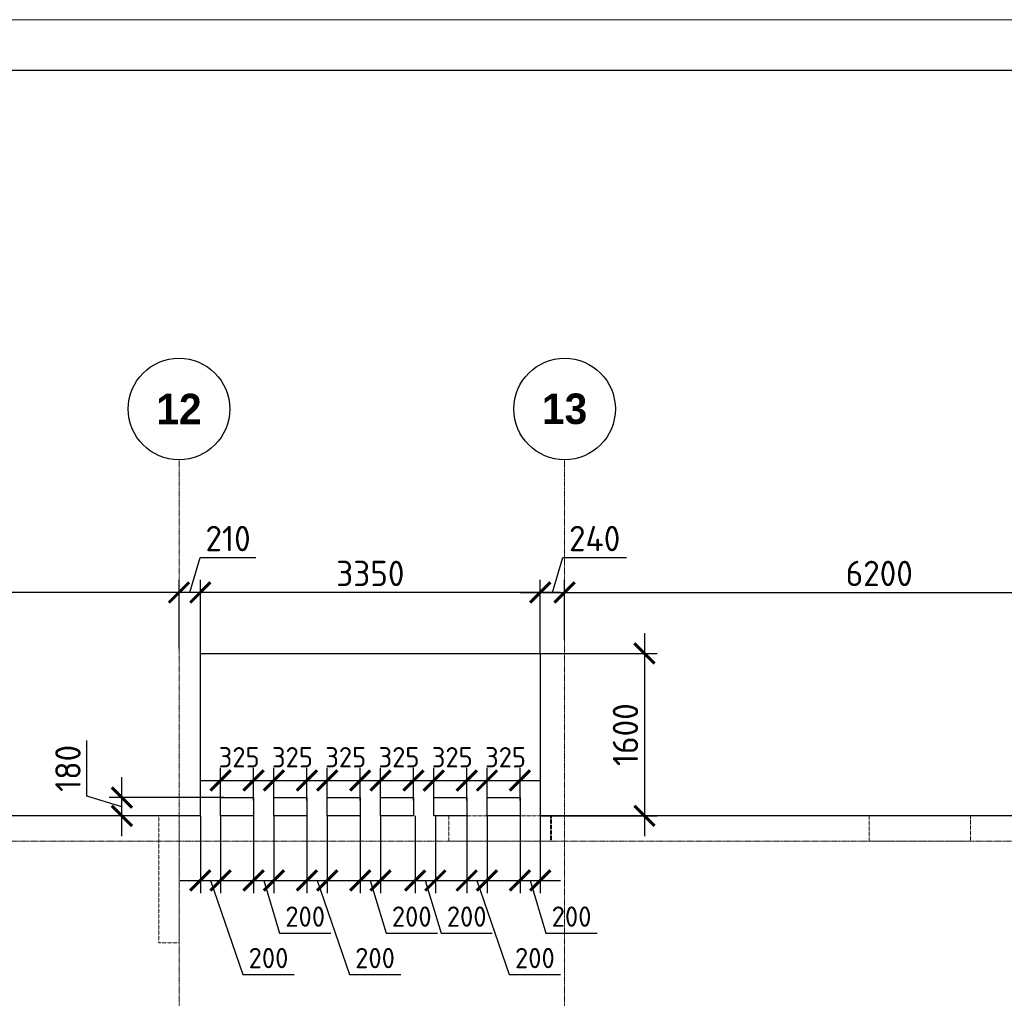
# Model space of a CAD drawing. Header units: millimetres. Extents: x -42044588 to 856694, y -806701 to 941911.
# Tile 41 of 256: x -160688 to -150986, y -416418 to -406777. Entities that reach past the tile are written whole.
import ezdxf

# ---------------------------------------------------------------- set-up
doc = ezdxf.new("R2010")
doc.units = ezdxf.units.MM
for name, pattern in [('______5', [1100, 800, -100, 100, -100]), ('DASHED', [7, 5, -2, 0]), ('осевая', [50.8, 31.75, -6.35, 6.35, -6.35])]:
    doc.linetypes.add(name, pattern=pattern)
for name, color, linetype, lineweight in [('907Сл Осевые', 1, 'Continuous', 0), ('Оси', 40, '______5', 18), ('Перекрытие ж_бетон', 1, 'Continuous', 30), ('РАЗМЕРЫ', 1, 'Continuous', 9), ('ТОНКИЕ', 7, 'Continuous', 9)]:
    doc.layers.add(name, color=color, linetype=linetype, lineweight=lineweight)
doc.layers.add('Колонна_ бетон', color=7, linetype='Continuous', lineweight=50, true_color=0xb4b496)
doc.layers.add('ТОЛСТЫЕ_ОСНОВНЫЕ', color=6, linetype='Continuous')
doc.styles.add('Century Gothic', font='GOTHIC.TTF')
doc.styles.add('GOST-2.304_Type-B', font='GOST_Common.ttf')
doc.dimstyles.new('СПДС', dxfattribs={"dimscale": 100, "dimtxt": 2.5, "dimasz": 2, "dimexe": 1.25, "dimexo": 0, "dimtad": 1, "dimdec": 0, "dimrnd": 5, "dimtxsty": 'GOST-2.304_Type-B', "dimblk": 'ARCHTICK', "dimcen": 2.5, "dimdle": 2, "dimclrd": 1, "dimclre": 1, "dimclrt": 1, "dimadec": 0, "dimazin": 2, "dimtfac": 0.75, "dimtdec": 0, "dimtmove": 1, "dimatfit": 3, "dimfxl": 0, "dimtolj": 1, "dimarcsym": 0})

# ---------------------------------------------------------------- blocks, each defined once
blk = doc.blocks.new('подложка стн 1-го этажа')
at = {"layer": 'Колонна_ бетон', "color": 252, "linetype": 'DASHED', "lineweight": 0, "ltscale": 0.5, "true_color": 0x939598, "transparency": 33554687}
for points, elevation in [([(44643.9, 26361.8), (44843.9, 26361.8), (44843.9, 25111.8), (44643.9, 25111.8)], -560), ([(47503.8, 26361.8), (48503.8, 26361.8), (48503.8, 26111.8), (47503.8, 26111.8)], -360), ([(47503.9, 26361.8), (48513.9, 26361.8), (48513.9, 26111.8), (47503.9, 26111.8)], -560), ([(51643.8, 26362.2), (52643.5, 26362.2), (52643.5, 26111.8), (51643.8, 26111.8)], -360)]:
    blk.add_lwpolyline(points, close=True, dxfattribs=dict(at, elevation=elevation))
blk = doc.blocks.new('*U6686')
at = {"layer": 'ТОЛСТЫЕ_ОСНОВНЫЕ', "color": 6}
blk.add_lwpolyline([(20, 5), (886, 5), (886, 415), (20, 415)], close=True, dxfattribs=at)
at = {"layer": 'ТОНКИЕ'}
blk.add_lwpolyline([(0, 0), (891, 0), (891, 420), (0, 420)], close=True, dxfattribs=at)
blk = doc.blocks.new('_ArchTick')
at = {"color": 0, "linetype": 'ByBlock', "const_width": 0.15}
blk.add_lwpolyline([(-0.5, -0.5), (0.5, 0.5)], dxfattribs=at)
blk = doc.blocks.new('*D1098')
at = {"layer": 'DEFPOINTS', "color": 0, "transparency": 16777216}
for p in [(-155758, -414620.7, 0), (-155558, -414620.7), (-155558, -415256.9)]:
    blk.add_point(p, dxfattribs=at)
at = {"layer": 'РАЗМЕРЫ', "color": 1, "lineweight": -2, "transparency": 16777216}
for p, q in [((-155758, -414620.7), (-155758, -415381.9)), ((-155558, -414620.7), (-155558, -415381.9)), ((-155958, -415256.9), (-155358, -415256.9)), ((-155658, -415256.9), (-155502.4, -415775.6)), ((-155502.4, -415775.6), (-154997.4, -415775.6))]:
    blk.add_line(p, q, dxfattribs=at)
at = {"layer": 'РАЗМЕРЫ', "color": 1, "lineweight": -2, "transparency": 16777216, "xscale": 200, "yscale": 200, "zscale": 200, "rotation": 180}
blk.add_blockref('_ArchTick', (-155758, -415256.9), dxfattribs=at)
at = {"layer": 'РАЗМЕРЫ', "color": 1, "lineweight": -2, "transparency": 16777216, "xscale": 200, "yscale": 200, "zscale": 200}
blk.add_blockref('_ArchTick', (-155558, -415256.9), dxfattribs=at)
at = {"layer": 'РАЗМЕРЫ', "color": 1, "lineweight": 0, "transparency": 16777216, "insert": (-155249.9, -415613.1), "char_height": 200, "attachment_point": 5, "style": 'GOST-2.304_Type-B'}
blk.add_mtext('\\A1;200', dxfattribs=at)
blk = doc.blocks.new('*D1099')
at = {"layer": 'DEFPOINTS', "color": 0, "transparency": 16777216}
for p in [(-156283.1, -414620.7, 0), (-156083.1, -414620.7), (-156083.1, -415256.9)]:
    blk.add_point(p, dxfattribs=at)
at = {"layer": 'РАЗМЕРЫ', "color": 1, "lineweight": -2, "transparency": 16777216}
for p, q in [((-156283.1, -414620.7), (-156283.1, -415381.9)), ((-156083.1, -414620.7), (-156083.1, -415381.9)), ((-156483.1, -415256.9), (-155883.1, -415256.9)), ((-156183.1, -415256.9), (-155864, -416184.1)), ((-155864, -416184.1), (-155359, -416184.1))]:
    blk.add_line(p, q, dxfattribs=at)
at = {"layer": 'РАЗМЕРЫ', "color": 1, "lineweight": -2, "transparency": 16777216, "xscale": 200, "yscale": 200, "zscale": 200, "rotation": 180}
blk.add_blockref('_ArchTick', (-156283.1, -415256.9), dxfattribs=at)
at = {"layer": 'РАЗМЕРЫ', "color": 1, "lineweight": -2, "transparency": 16777216, "xscale": 200, "yscale": 200, "zscale": 200}
blk.add_blockref('_ArchTick', (-156083.1, -415256.9), dxfattribs=at)
at = {"layer": 'РАЗМЕРЫ', "color": 1, "lineweight": 0, "transparency": 16777216, "insert": (-155611.5, -416021.6), "char_height": 200, "attachment_point": 5, "style": 'GOST-2.304_Type-B'}
blk.add_mtext('\\A1;200', dxfattribs=at)
blk = doc.blocks.new('*D1100')
at = {"layer": 'DEFPOINTS', "color": 0, "transparency": 16777216}
for p in [(-158383, -414620.7, 0), (-158183, -414620.7), (-158183, -415256.9)]:
    blk.add_point(p, dxfattribs=at)
at = {"layer": 'РАЗМЕРЫ', "color": 1, "lineweight": -2, "transparency": 16777216}
for p, q in [((-158383, -414620.7), (-158383, -415381.9)), ((-158183, -414620.7), (-158183, -415381.9)), ((-158583, -415256.9), (-157983, -415256.9)), ((-158283, -415256.9), (-158127.3, -415775.6)), ((-158127.3, -415775.6), (-157622.3, -415775.6))]:
    blk.add_line(p, q, dxfattribs=at)
at = {"layer": 'РАЗМЕРЫ', "color": 1, "lineweight": -2, "transparency": 16777216, "xscale": 200, "yscale": 200, "zscale": 200, "rotation": 180}
blk.add_blockref('_ArchTick', (-158383, -415256.9), dxfattribs=at)
at = {"layer": 'РАЗМЕРЫ', "color": 1, "lineweight": -2, "transparency": 16777216, "xscale": 200, "yscale": 200, "zscale": 200}
blk.add_blockref('_ArchTick', (-158183, -415256.9), dxfattribs=at)
at = {"layer": 'РАЗМЕРЫ', "color": 1, "lineweight": 0, "transparency": 16777216, "insert": (-157874.8, -415613.1), "char_height": 200, "attachment_point": 5, "style": 'GOST-2.304_Type-B'}
blk.add_mtext('\\A1;200', dxfattribs=at)
blk = doc.blocks.new('*D1101')
at = {"layer": 'DEFPOINTS', "color": 0, "transparency": 16777216}
for p in [(-158908.1, -414620.7, 0), (-158708.1, -414620.7), (-158708.1, -415256.9)]:
    blk.add_point(p, dxfattribs=at)
at = {"layer": 'РАЗМЕРЫ', "color": 1, "lineweight": -2, "transparency": 16777216}
for p, q in [((-158908.1, -414620.7), (-158908.1, -415381.9)), ((-158708.1, -414620.7), (-158708.1, -415381.9)), ((-159108.1, -415256.9), (-158508.1, -415256.9)), ((-158808.1, -415256.9), (-158488.9, -416184.1)), ((-158488.9, -416184.1), (-157983.9, -416184.1))]:
    blk.add_line(p, q, dxfattribs=at)
at = {"layer": 'РАЗМЕРЫ', "color": 1, "lineweight": -2, "transparency": 16777216, "xscale": 200, "yscale": 200, "zscale": 200, "rotation": 180}
blk.add_blockref('_ArchTick', (-158908.1, -415256.9), dxfattribs=at)
at = {"layer": 'РАЗМЕРЫ', "color": 1, "lineweight": -2, "transparency": 16777216, "xscale": 200, "yscale": 200, "zscale": 200}
blk.add_blockref('_ArchTick', (-158708.1, -415256.9), dxfattribs=at)
at = {"layer": 'РАЗМЕРЫ', "color": 1, "lineweight": 0, "transparency": 16777216, "insert": (-158236.4, -416021.6), "char_height": 200, "attachment_point": 5, "style": 'GOST-2.304_Type-B'}
blk.add_mtext('\\A1;200', dxfattribs=at)
blk = doc.blocks.new('*D1102')
at = {"layer": 'DEFPOINTS', "color": 0, "transparency": 16777216}
for p in [(-157333, -414620.7, 0), (-157133, -414620.7), (-157133, -415256.9)]:
    blk.add_point(p, dxfattribs=at)
at = {"layer": 'РАЗМЕРЫ', "color": 1, "lineweight": -2, "transparency": 16777216}
for p, q in [((-157333, -414620.7), (-157333, -415381.9)), ((-157133, -414620.7), (-157133, -415381.9)), ((-157533, -415256.9), (-156933, -415256.9)), ((-157233, -415256.9), (-157077.4, -415775.6)), ((-157077.4, -415775.6), (-156572.4, -415775.6))]:
    blk.add_line(p, q, dxfattribs=at)
at = {"layer": 'РАЗМЕРЫ', "color": 1, "lineweight": -2, "transparency": 16777216, "xscale": 200, "yscale": 200, "zscale": 200, "rotation": 180}
blk.add_blockref('_ArchTick', (-157333, -415256.9), dxfattribs=at)
at = {"layer": 'РАЗМЕРЫ', "color": 1, "lineweight": -2, "transparency": 16777216, "xscale": 200, "yscale": 200, "zscale": 200}
blk.add_blockref('_ArchTick', (-157133, -415256.9), dxfattribs=at)
at = {"layer": 'РАЗМЕРЫ', "color": 1, "lineweight": 0, "transparency": 16777216, "insert": (-156824.9, -415613.1), "char_height": 200, "attachment_point": 5, "style": 'GOST-2.304_Type-B'}
blk.add_mtext('\\A1;200', dxfattribs=at)
blk = doc.blocks.new('*D1103')
at = {"layer": 'DEFPOINTS', "color": 0, "transparency": 16777216}
for p in [(-157858.1, -414620.7, 0), (-157658.1, -414620.7), (-157658.1, -415256.9)]:
    blk.add_point(p, dxfattribs=at)
at = {"layer": 'РАЗМЕРЫ', "color": 1, "lineweight": -2, "transparency": 16777216}
for p, q in [((-157858.1, -414620.7), (-157858.1, -415381.9)), ((-157658.1, -414620.7), (-157658.1, -415381.9)), ((-158058.1, -415256.9), (-157458.1, -415256.9)), ((-157758.1, -415256.9), (-157439, -416184.1)), ((-157439, -416184.1), (-156934, -416184.1))]:
    blk.add_line(p, q, dxfattribs=at)
at = {"layer": 'РАЗМЕРЫ', "color": 1, "lineweight": -2, "transparency": 16777216, "xscale": 200, "yscale": 200, "zscale": 200, "rotation": 180}
blk.add_blockref('_ArchTick', (-157858.1, -415256.9), dxfattribs=at)
at = {"layer": 'РАЗМЕРЫ', "color": 1, "lineweight": -2, "transparency": 16777216, "xscale": 200, "yscale": 200, "zscale": 200}
blk.add_blockref('_ArchTick', (-157658.1, -415256.9), dxfattribs=at)
at = {"layer": 'РАЗМЕРЫ', "color": 1, "lineweight": 0, "transparency": 16777216, "insert": (-157186.5, -416021.6), "char_height": 200, "attachment_point": 5, "style": 'GOST-2.304_Type-B'}
blk.add_mtext('\\A1;200', dxfattribs=at)
blk = doc.blocks.new('*D1104')
at = {"layer": 'DEFPOINTS', "color": 0, "transparency": 16777216}
for p in [(-156791.8, -414620.7, 0), (-156591.8, -414620.7), (-156591.8, -415256.9)]:
    blk.add_point(p, dxfattribs=at)
at = {"layer": 'РАЗМЕРЫ', "color": 1, "lineweight": -2, "transparency": 16777216}
for p, q in [((-156791.8, -414620.7), (-156791.8, -415381.9)), ((-156591.8, -414620.7), (-156591.8, -415381.9)), ((-156991.8, -415256.9), (-156391.8, -415256.9)), ((-156691.8, -415256.9), (-156536.1, -415775.6)), ((-156536.1, -415775.6), (-156031.1, -415775.6))]:
    blk.add_line(p, q, dxfattribs=at)
at = {"layer": 'РАЗМЕРЫ', "color": 1, "lineweight": -2, "transparency": 16777216, "xscale": 200, "yscale": 200, "zscale": 200, "rotation": 180}
blk.add_blockref('_ArchTick', (-156791.8, -415256.9), dxfattribs=at)
at = {"layer": 'РАЗМЕРЫ', "color": 1, "lineweight": -2, "transparency": 16777216, "xscale": 200, "yscale": 200, "zscale": 200}
blk.add_blockref('_ArchTick', (-156591.8, -415256.9), dxfattribs=at)
at = {"layer": 'РАЗМЕРЫ', "color": 1, "lineweight": 0, "transparency": 16777216, "insert": (-156283.6, -415613.1), "char_height": 200, "attachment_point": 5, "style": 'GOST-2.304_Type-B'}
blk.add_mtext('\\A1;200', dxfattribs=at)
blk = doc.blocks.new('*D1165')
at = {"layer": 'DEFPOINTS', "color": 0, "transparency": 16777216}
for p in [(-158383.1, -414272.1), (-158708.1, -414470.7), (-158383.1, -414470.7, 0)]:
    blk.add_point(p, dxfattribs=at)
at = {"layer": 'РАЗМЕРЫ', "color": 1, "lineweight": -2, "transparency": 16777216}
for p, q in [((-158708.1, -414470.7), (-158708.1, -414147.1)), ((-158383.1, -414470.7), (-158383.1, -414147.1)), ((-158908.1, -414272.1), (-158183.1, -414272.1))]:
    blk.add_line(p, q, dxfattribs=at)
at = {"layer": 'РАЗМЕРЫ', "color": 1, "lineweight": -2, "transparency": 16777216, "xscale": 200, "yscale": 200, "zscale": 200, "rotation": 180}
blk.add_blockref('_ArchTick', (-158708.1, -414272.1), dxfattribs=at)
at = {"layer": 'РАЗМЕРЫ', "color": 1, "lineweight": -2, "transparency": 16777216, "xscale": 200, "yscale": 200, "zscale": 200}
blk.add_blockref('_ArchTick', (-158383.1, -414272.1), dxfattribs=at)
at = {"layer": 'РАЗМЕРЫ', "color": 1, "lineweight": 0, "transparency": 16777216, "insert": (-158525.6, -414043), "char_height": 200, "attachment_point": 5, "style": 'GOST-2.304_Type-B'}
blk.add_mtext('\\A1;325', dxfattribs=at)
blk = doc.blocks.new('*D1105')
at = {"layer": 'DEFPOINTS', "color": 0, "transparency": 16777216}
for p in [(-157858.1, -414272.1), (-158183.1, -414470.7), (-157858.1, -414470.7, 0)]:
    blk.add_point(p, dxfattribs=at)
at = {"layer": 'РАЗМЕРЫ', "color": 1, "lineweight": -2, "transparency": 16777216}
for p, q in [((-158183.1, -414470.7), (-158183.1, -414147.1)), ((-157858.1, -414470.7), (-157858.1, -414147.1)), ((-158383.1, -414272.1), (-157658.1, -414272.1))]:
    blk.add_line(p, q, dxfattribs=at)
at = {"layer": 'РАЗМЕРЫ', "color": 1, "lineweight": -2, "transparency": 16777216, "xscale": 200, "yscale": 200, "zscale": 200, "rotation": 180}
blk.add_blockref('_ArchTick', (-158183.1, -414272.1), dxfattribs=at)
at = {"layer": 'РАЗМЕРЫ', "color": 1, "lineweight": -2, "transparency": 16777216, "xscale": 200, "yscale": 200, "zscale": 200}
blk.add_blockref('_ArchTick', (-157858.1, -414272.1), dxfattribs=at)
at = {"layer": 'РАЗМЕРЫ', "color": 1, "lineweight": 0, "transparency": 16777216, "insert": (-158000.6, -414043), "char_height": 200, "attachment_point": 5, "style": 'GOST-2.304_Type-B'}
blk.add_mtext('\\A1;325', dxfattribs=at)
blk = doc.blocks.new('*D1106')
at = {"layer": 'DEFPOINTS', "color": 0, "transparency": 16777216}
for p in [(-157333.1, -414272.1), (-157658.1, -414470.7), (-157333.1, -414470.7, 0)]:
    blk.add_point(p, dxfattribs=at)
at = {"layer": 'РАЗМЕРЫ', "color": 1, "lineweight": -2, "transparency": 16777216}
for p, q in [((-157658.1, -414470.7), (-157658.1, -414147.1)), ((-157333.1, -414470.7), (-157333.1, -414147.1)), ((-157858.1, -414272.1), (-157133.1, -414272.1))]:
    blk.add_line(p, q, dxfattribs=at)
at = {"layer": 'РАЗМЕРЫ', "color": 1, "lineweight": -2, "transparency": 16777216, "xscale": 200, "yscale": 200, "zscale": 200, "rotation": 180}
blk.add_blockref('_ArchTick', (-157658.1, -414272.1), dxfattribs=at)
at = {"layer": 'РАЗМЕРЫ', "color": 1, "lineweight": -2, "transparency": 16777216, "xscale": 200, "yscale": 200, "zscale": 200}
blk.add_blockref('_ArchTick', (-157333.1, -414272.1), dxfattribs=at)
at = {"layer": 'РАЗМЕРЫ', "color": 1, "lineweight": 0, "transparency": 16777216, "insert": (-157475.6, -414043), "char_height": 200, "attachment_point": 5, "style": 'GOST-2.304_Type-B'}
blk.add_mtext('\\A1;325', dxfattribs=at)
blk = doc.blocks.new('*D1107')
at = {"layer": 'DEFPOINTS', "color": 0, "transparency": 16777216}
for p in [(-156808.1, -414272.1), (-157133.1, -414470.7), (-156808.1, -414470.7, 0)]:
    blk.add_point(p, dxfattribs=at)
at = {"layer": 'РАЗМЕРЫ', "color": 1, "lineweight": -2, "transparency": 16777216}
for p, q in [((-157133.1, -414470.7), (-157133.1, -414147.1)), ((-156808.1, -414470.7), (-156808.1, -414147.1)), ((-157333.1, -414272.1), (-156608.1, -414272.1))]:
    blk.add_line(p, q, dxfattribs=at)
at = {"layer": 'РАЗМЕРЫ', "color": 1, "lineweight": -2, "transparency": 16777216, "xscale": 200, "yscale": 200, "zscale": 200, "rotation": 180}
blk.add_blockref('_ArchTick', (-157133.1, -414272.1), dxfattribs=at)
at = {"layer": 'РАЗМЕРЫ', "color": 1, "lineweight": -2, "transparency": 16777216, "xscale": 200, "yscale": 200, "zscale": 200}
blk.add_blockref('_ArchTick', (-156808.1, -414272.1), dxfattribs=at)
at = {"layer": 'РАЗМЕРЫ', "color": 1, "lineweight": 0, "transparency": 16777216, "insert": (-156950.6, -414043), "char_height": 200, "attachment_point": 5, "style": 'GOST-2.304_Type-B'}
blk.add_mtext('\\A1;325', dxfattribs=at)
blk = doc.blocks.new('*D1108')
at = {"layer": 'DEFPOINTS', "color": 0, "transparency": 16777216}
for p in [(-156283.1, -414272.1), (-156608.1, -414470.7), (-156283.1, -414470.7, 0)]:
    blk.add_point(p, dxfattribs=at)
at = {"layer": 'РАЗМЕРЫ', "color": 1, "lineweight": -2, "transparency": 16777216}
for p, q in [((-156608.1, -414470.7), (-156608.1, -414147.1)), ((-156283.1, -414470.7), (-156283.1, -414147.1)), ((-156808.1, -414272.1), (-156083.1, -414272.1))]:
    blk.add_line(p, q, dxfattribs=at)
at = {"layer": 'РАЗМЕРЫ', "color": 1, "lineweight": -2, "transparency": 16777216, "xscale": 200, "yscale": 200, "zscale": 200, "rotation": 180}
blk.add_blockref('_ArchTick', (-156608.1, -414272.1), dxfattribs=at)
at = {"layer": 'РАЗМЕРЫ', "color": 1, "lineweight": -2, "transparency": 16777216, "xscale": 200, "yscale": 200, "zscale": 200}
blk.add_blockref('_ArchTick', (-156283.1, -414272.1), dxfattribs=at)
at = {"layer": 'РАЗМЕРЫ', "color": 1, "lineweight": 0, "transparency": 16777216, "insert": (-156425.6, -414043), "char_height": 200, "attachment_point": 5, "style": 'GOST-2.304_Type-B'}
blk.add_mtext('\\A1;325', dxfattribs=at)
blk = doc.blocks.new('*D1109')
at = {"layer": 'DEFPOINTS', "color": 0, "transparency": 16777216}
for p in [(-155758.1, -414272.1), (-156083.1, -414470.7), (-155758.1, -414470.7, 0)]:
    blk.add_point(p, dxfattribs=at)
at = {"layer": 'РАЗМЕРЫ', "color": 1, "lineweight": -2, "transparency": 16777216}
for p, q in [((-156083.1, -414470.7), (-156083.1, -414147.1)), ((-155758.1, -414470.7), (-155758.1, -414147.1)), ((-156283.1, -414272.1), (-155558.1, -414272.1))]:
    blk.add_line(p, q, dxfattribs=at)
at = {"layer": 'РАЗМЕРЫ', "color": 1, "lineweight": -2, "transparency": 16777216, "xscale": 200, "yscale": 200, "zscale": 200, "rotation": 180}
blk.add_blockref('_ArchTick', (-156083.1, -414272.1), dxfattribs=at)
at = {"layer": 'РАЗМЕРЫ', "color": 1, "lineweight": -2, "transparency": 16777216, "xscale": 200, "yscale": 200, "zscale": 200}
blk.add_blockref('_ArchTick', (-155758.1, -414272.1), dxfattribs=at)
at = {"layer": 'РАЗМЕРЫ', "color": 1, "lineweight": 0, "transparency": 16777216, "insert": (-155900.6, -414043), "char_height": 200, "attachment_point": 5, "style": 'GOST-2.304_Type-B'}
blk.add_mtext('\\A1;325', dxfattribs=at)
blk = doc.blocks.new('*D1166')
at = {"layer": 'DEFPOINTS', "color": 0, "transparency": 16777216}
for p in [(-158908, -412420), (-158908, -413020.7), (-155558, -413020.7)]:
    blk.add_point(p, dxfattribs=at)
at = {"layer": 'РАЗМЕРЫ', "color": 1, "lineweight": -2, "transparency": 16777216}
for p, q in [((-158908, -413020.7), (-158908, -412295)), ((-155558, -413020.7), (-155558, -412295)), ((-155358, -412420), (-159108, -412420))]:
    blk.add_line(p, q, dxfattribs=at)
at = {"layer": 'РАЗМЕРЫ', "color": 1, "lineweight": -2, "transparency": 16777216, "xscale": 200, "yscale": 200, "zscale": 200, "rotation": 180}
blk.add_blockref('_ArchTick', (-158908, -412420), dxfattribs=at)
at = {"layer": 'РАЗМЕРЫ', "color": 1, "lineweight": -2, "transparency": 16777216, "xscale": 200, "yscale": 200, "zscale": 200}
blk.add_blockref('_ArchTick', (-155558, -412420), dxfattribs=at)
at = {"layer": 'РАЗМЕРЫ', "color": 1, "lineweight": 0, "transparency": 16777216, "insert": (-157233, -412232.5), "char_height": 250, "attachment_point": 5, "style": 'GOST-2.304_Type-B'}
blk.add_mtext('\\A1;3350', dxfattribs=at)
blk = doc.blocks.new('*D1167')
at = {"layer": 'DEFPOINTS', "color": 0, "transparency": 16777216}
for p in [(-159118, -412420), (-159118, -412973.2), (-158908, -413020.7)]:
    blk.add_point(p, dxfattribs=at)
at = {"layer": 'РАЗМЕРЫ', "color": 1, "lineweight": -2, "transparency": 16777216}
for p, q in [((-159013, -412420), (-158909.9, -412076.3)), ((-158909.9, -412076.3), (-158359.9, -412076.3)), ((-159118, -412973.2), (-159118, -412295)), ((-158908, -413020.7), (-158908, -412295)), ((-158708, -412420), (-159318, -412420))]:
    blk.add_line(p, q, dxfattribs=at)
at = {"layer": 'РАЗМЕРЫ', "color": 1, "lineweight": -2, "transparency": 16777216, "xscale": 200, "yscale": 200, "zscale": 200, "rotation": 180}
blk.add_blockref('_ArchTick', (-159118, -412420), dxfattribs=at)
at = {"layer": 'РАЗМЕРЫ', "color": 1, "lineweight": -2, "transparency": 16777216, "xscale": 200, "yscale": 200, "zscale": 200}
blk.add_blockref('_ArchTick', (-158908, -412420), dxfattribs=at)
at = {"layer": 'РАЗМЕРЫ', "color": 1, "lineweight": 0, "transparency": 16777216, "insert": (-158634.9, -411888.8), "char_height": 250, "attachment_point": 5, "style": 'GOST-2.304_Type-B'}
blk.add_mtext('\\A1;210', dxfattribs=at)
blk = doc.blocks.new('*D1156')
at = {"layer": 'DEFPOINTS', "color": 0, "transparency": 16777216}
for p in [(-179118, -412420), (-179118, -412702.5), (-159118, -412973.2)]:
    blk.add_point(p, dxfattribs=at)
at = {"layer": 'РАЗМЕРЫ', "color": 1, "lineweight": -2, "transparency": 16777216}
for p, q in [((-179118, -412702.5), (-179118, -412295)), ((-159118, -412973.2), (-159118, -412295)), ((-158918, -412420), (-179318, -412420))]:
    blk.add_line(p, q, dxfattribs=at)
at = {"layer": 'РАЗМЕРЫ', "color": 1, "lineweight": -2, "transparency": 16777216, "xscale": 200, "yscale": 200, "zscale": 200, "rotation": 180}
blk.add_blockref('_ArchTick', (-179118, -412420), dxfattribs=at)
at = {"layer": 'РАЗМЕРЫ', "color": 1, "lineweight": -2, "transparency": 16777216, "xscale": 200, "yscale": 200, "zscale": 200}
blk.add_blockref('_ArchTick', (-159118, -412420), dxfattribs=at)
at = {"layer": 'РАЗМЕРЫ', "color": 1, "lineweight": 0, "transparency": 16777216, "insert": (-169118, -412232.5), "char_height": 250, "attachment_point": 5, "style": 'GOST-2.304_Type-B'}
blk.add_mtext('\\A1;20000', dxfattribs=at)
blk = doc.blocks.new('*D1176')
at = {"layer": 'DEFPOINTS', "color": 0, "transparency": 16777216}
for p in [(-155318, -412420), (-155318, -412884.9), (-155558, -413026)]:
    blk.add_point(p, dxfattribs=at)
at = {"layer": 'РАЗМЕРЫ', "color": 1, "lineweight": -2, "transparency": 16777216}
for p, q in [((-155438, -412420), (-155334.9, -412076.3)), ((-155334.9, -412076.3), (-154709.9, -412076.3)), ((-155558, -413026), (-155558, -412295)), ((-155318, -412884.9), (-155318, -412295)), ((-155758, -412420), (-155118, -412420))]:
    blk.add_line(p, q, dxfattribs=at)
at = {"layer": 'РАЗМЕРЫ', "color": 1, "lineweight": -2, "transparency": 16777216, "xscale": 200, "yscale": 200, "zscale": 200, "rotation": 180}
blk.add_blockref('_ArchTick', (-155558, -412420), dxfattribs=at)
at = {"layer": 'РАЗМЕРЫ', "color": 1, "lineweight": -2, "transparency": 16777216, "xscale": 200, "yscale": 200, "zscale": 200}
blk.add_blockref('_ArchTick', (-155318, -412420), dxfattribs=at)
at = {"layer": 'РАЗМЕРЫ', "color": 1, "lineweight": 0, "transparency": 16777216, "insert": (-155022.4, -411888.8), "char_height": 250, "attachment_point": 5, "style": 'GOST-2.304_Type-B'}
blk.add_mtext('\\A1;240', dxfattribs=at)
blk = doc.blocks.new('*D1177')
at = {"layer": 'DEFPOINTS', "color": 0, "transparency": 16777216}
for p in [(-149118, -412420), (-155318, -412884.9), (-149118, -413046.5)]:
    blk.add_point(p, dxfattribs=at)
at = {"layer": 'РАЗМЕРЫ', "color": 1, "lineweight": -2, "transparency": 16777216}
for p, q in [((-155318, -412884.9), (-155318, -412295)), ((-149118, -413046.5), (-149118, -412295)), ((-155518, -412420), (-148918, -412420))]:
    blk.add_line(p, q, dxfattribs=at)
at = {"layer": 'РАЗМЕРЫ', "color": 1, "lineweight": -2, "transparency": 16777216, "xscale": 200, "yscale": 200, "zscale": 200, "rotation": 180}
blk.add_blockref('_ArchTick', (-155318, -412420), dxfattribs=at)
at = {"layer": 'РАЗМЕРЫ', "color": 1, "lineweight": -2, "transparency": 16777216, "xscale": 200, "yscale": 200, "zscale": 200}
blk.add_blockref('_ArchTick', (-149118, -412420), dxfattribs=at)
at = {"layer": 'РАЗМЕРЫ', "color": 1, "lineweight": 0, "transparency": 16777216, "insert": (-152218, -412232.5), "char_height": 250, "attachment_point": 5, "style": 'GOST-2.304_Type-B'}
blk.add_mtext('\\A1;6200', dxfattribs=at)
blk = doc.blocks.new('*D1198')
at = {"layer": 'DEFPOINTS', "color": 0, "transparency": 16777216}
for p in [(-159681.4, -414440.7), (-158674.9, -414440.7, 0), (-158918, -414620.7)]:
    blk.add_point(p, dxfattribs=at)
at = {"layer": 'РАЗМЕРЫ', "color": 1, "lineweight": -2, "transparency": 16777216}
for p, q in [((-160025.1, -414427.6), (-160025.1, -413877.6)), ((-159681.4, -414820.7), (-159681.4, -414240.7)), ((-159681.4, -414530.7), (-160025.1, -414427.6)), ((-158674.9, -414440.7), (-159806.4, -414440.7)), ((-158918, -414620.7), (-159806.4, -414620.7))]:
    blk.add_line(p, q, dxfattribs=at)
at = {"layer": 'РАЗМЕРЫ', "color": 1, "lineweight": -2, "transparency": 16777216, "xscale": 200, "yscale": 200, "zscale": 200}
for p, rotation in [((-159681.4, -414440.7), 90), ((-159681.4, -414620.7), 270)]:
    blk.add_blockref('_ArchTick', p, dxfattribs=dict(at, rotation=rotation))
at = {"layer": 'РАЗМЕРЫ', "color": 1, "lineweight": 0, "transparency": 16777216, "insert": (-160212.6, -414152.6), "char_height": 250, "attachment_point": 5, "rotation": 90, "style": 'GOST-2.304_Type-B'}
blk.add_mtext('\\A1;180', dxfattribs=at)
blk = doc.blocks.new('NSY101')
at = {"color": 0, "linetype": 'ByBlock', "lineweight": -2}
blk.add_circle((0, 0), 50, dxfattribs=at)
blk = doc.blocks.new('СЛОЖНЫЙ_ОБЪЕКТ_19')
at = {"layer": 'Оси', "color": 16, "linetype": 'Continuous', "lineweight": 25, "transparency": 33554687, "xscale": 9.999999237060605, "yscale": 9.999999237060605, "zscale": 9.999999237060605}
blk.add_blockref('NSY101', (41513, -989.5), dxfattribs=at)
at = {"layer": 'Оси', "color": 16, "linetype": 'Continuous', "lineweight": 25, "transparency": 33554687, "insert": (41513, -989.5), "char_height": 300, "width": 620, "attachment_point": 5, "style": 'Century Gothic'}
blk.add_mtext('\\A1;{\\fCentury Gothic|i0|b1;\\H300.000000;\\W1.000000;\\C16;12}\\P', dxfattribs=at)
blk = doc.blocks.new('СЛОЖНЫЙ_ОБЪЕКТ_20')
at = {"layer": 'Оси', "color": 16, "linetype": 'Continuous', "lineweight": 25, "transparency": 33554687, "xscale": 9.999999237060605, "yscale": 9.999999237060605, "zscale": 9.999999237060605}
blk.add_blockref('NSY101', (45313, -989.5), dxfattribs=at)
at = {"layer": 'Оси', "color": 16, "linetype": 'Continuous', "lineweight": 25, "transparency": 33554687, "insert": (45313, -989.5), "char_height": 300, "width": 620, "attachment_point": 5, "style": 'Century Gothic'}
blk.add_mtext('\\A1;{\\fCentury Gothic|i0|b1;\\H300.000000;\\W1.000000;\\C16;13}\\P', dxfattribs=at)
blk = doc.blocks.new('оси блок 2')
at = {"layer": 'Оси', "color": 16, "linetype": 'осевая', "lineweight": 0, "ltscale": 0.25, "transparency": 33554687}
for p, q in [((-48904.7, -322543), (-48904.7, -347914.1)), ((-45104.7, -322543), (-45104.7, -347914.1)), ((-89822.3, -326301.3), (-37238.5, -326301.3))]:
    blk.add_line(p, q, dxfattribs=at)
at = {"layer": 'Оси', "color": 16, "linetype": 'Continuous', "lineweight": 25, "transparency": 33554687}
for name in ['СЛОЖНЫЙ_ОБЪЕКТ_19', 'СЛОЖНЫЙ_ОБЪЕКТ_20']:
    blk.add_blockref(name, (-90418.2, -321053.5), dxfattribs=at)
blk = doc.blocks.new('*D6755')
at = {"layer": '907Сл Осевые', "color": 1, "lineweight": -2, "transparency": 16777216}
for p, q in [((-154531.4, -412820.7), (-154531.4, -414820.7)), ((-155558, -413020.7), (-154406.4, -413020.7)), ((-155558, -414620.7), (-154406.4, -414620.7))]:
    blk.add_line(p, q, dxfattribs=at)
at = {"layer": 'DEFPOINTS', "color": 0, "transparency": 16777216}
for p in [(-155558, -413020.7), (-155558, -414620.7), (-154531.4, -414620.7)]:
    blk.add_point(p, dxfattribs=at)
at = {"layer": '907Сл Осевые', "color": 1, "lineweight": -2, "transparency": 16777216, "xscale": 200, "yscale": 200, "zscale": 200}
for p, rotation in [((-154531.4, -413020.7), 90), ((-154531.4, -414620.7), 270)]:
    blk.add_blockref('_ArchTick', p, dxfattribs=dict(at, rotation=rotation))
at = {"layer": '907Сл Осевые', "color": 1, "lineweight": 0, "transparency": 16777216, "insert": (-154718.9, -413820.7), "char_height": 250, "attachment_point": 5, "rotation": 90, "style": 'GOST-2.304_Type-B'}
blk.add_mtext('\\A1;1600', dxfattribs=at)

msp = doc.modelspace()

# ---------------------------------------------------------------- linework, layer by layer
at = {"layer": 'Перекрытие ж_бетон'}
for p, q in [((-158908.038, -413020.687), (-155558.038, -413020.687)), ((-158908.038, -414620.686), (-158908.038, -413020.687)), ((-155558.038, -413020.687), (-155558.038, -414620.686))]:
    msp.add_line(p, q, dxfattribs=at)
for points, elevation in [([(-158383.051, -414620.686), (-158708.051, -414620.686), (-158708.051, -414440.686), (-158383.051, -414440.686)], 0.018), ([(-157857.971, -414620.686), (-158182.971, -414620.686), (-158182.971, -414440.686), (-157857.971, -414440.686)], -0.071), ([(-157333.078, -414620.686), (-157658.078, -414620.686), (-157658.078, -414440.686), (-157333.078, -414440.686)], 0.036), ([(-156808.091, -414620.686), (-157133.091, -414620.686), (-157133.091, -414440.686), (-156808.091, -414440.686)], 0.053), ([(-156283.104, -414620.686), (-156608.104, -414620.686), (-156608.104, -414440.686), (-156283.104, -414440.686)], 0.071), ([(-155758.118, -414620.686), (-156083.118, -414620.686), (-156083.118, -414440.686), (-155758.118, -414440.686)], 0.089)]:
    msp.add_lwpolyline(points, close=True, dxfattribs=dict(at, elevation=elevation))
for points in [[(-158908.038, -414620.686), (-158918.038, -414620.686), (-158918.038, -414620.686), (-162268.038, -414620.686), (-162268.038, -414620.686), (-164068.038, -414620.686)], [(-151918.038, -431520.685), (-148868.038, -431520.686), (-148868.038, -414620.686), (-155558.038, -414620.686)]]:
    msp.add_lwpolyline(points, dxfattribs=at)

# ---------------------------------------------------------------- block references
at = {"xscale": 100, "yscale": 100, "zscale": 100}
msp.add_blockref('*U6686', (-203199.263, -448777.399), dxfattribs=at)
msp.add_blockref('подложка стн 1-го этажа', (-203961.961, -440982.48, 560))
at = {"layer": 'РАЗМЕРЫ'}
msp.add_blockref('оси блок 2', (-110213.32, -88569.364), dxfattribs=at)

# ---------------------------------------------------------------- dimensions: what is measured, and where the dimension line sits
at = {"layer": '907Сл Осевые', "lineweight": 0}
dim = msp.add_linear_dim(base=(-154531.406, -414620.686), p1=(-155558.038, -413020.687), p2=(-155558.038, -414620.686), angle=90, dimstyle='СПДС', dxfattribs=at)
dim.commit()
dim.dimension.update_dxf_attribs({"geometry": '*D6755', "text_midpoint": (-154718.906, -413820.687)})
at = {"layer": 'РАЗМЕРЫ', "lineweight": 0}
for base, p1, p2, picture, middle in [((-159118.038, -412420.006), (-158908.038, -413020.687), (-159118.038, -412973.216), '*D1167', (-158847.413, -411888.756)), ((-155318.038, -412420.006), (-155558.038, -413026.007), (-155318.038, -412884.883), '*D1176', (-155272.413, -411888.756)), ((-179118.038, -412420.006), (-159118.038, -412973.216), (-179118.038, -412702.509), '*D1156', (-169118.038, -412232.506)), ((-158908.038, -412420.006), (-155558.038, -413020.687), (-158908.038, -413020.687), '*D1166', (-157233.038, -412232.506)), ((-149118.038, -412420.006), (-155318.038, -412884.883), (-149118.038, -413046.451), '*D1177', (-152218.038, -412232.506))]:
    dim = msp.add_linear_dim(base=base, p1=p1, p2=p2, dimstyle='СПДС', override={"dimrnd": 5}, dxfattribs=at)
    dim.commit()
    dim.dimension.update_dxf_attribs({"geometry": picture, "text_midpoint": middle})
for base, p1, p2, angle, override, picture, middle in [((-159681.387, -414440.686), (-158918.038, -414620.686), (-158674.885, -414440.686, 0.018), 90, {"dimrnd": 5}, '*D1198', (-160212.637, -414365.061)), ((-158182.971, -415256.865, -0.071), (-158382.971, -414620.686, -0.053), (-158182.971, -414620.686, -0.071), 180, {"dimtxt": 2, "dimasz": 2, "dimrnd": 5}, '*D1100', (-158064.846, -415613.115, -0.071)), ((-157132.998, -415256.865, -0.053), (-157332.998, -414620.686, -0.036), (-157132.998, -414620.686, -0.053), 180, {"dimtxt": 2, "dimasz": 2, "dimrnd": 5}, '*D1102', (-157014.873, -415613.115, -0.053)), ((-156591.757, -415256.865, 0.018), (-156791.757, -414620.686, 0.036), (-156591.757, -414620.686, 0.018), 180, {"dimtxt": 2, "dimasz": 2, "dimrnd": 5}, '*D1104', (-156473.632, -415613.115, 0.018)), ((-155558.038, -415256.865), (-155758.037, -414620.686, 0.018), (-155558.038, -414620.686), 180, {"dimtxt": 2, "dimasz": 2, "dimrnd": 5}, '*D1098', (-155439.913, -415613.115))]:
    dim = msp.add_linear_dim(base=base, p1=p1, p2=p2, angle=angle, dimstyle='СПДС', override=override, dxfattribs=at)
    dim.commit()
    dim.dimension.update_dxf_attribs({"geometry": picture, "text_midpoint": middle})
for base, p1, p2, picture, middle in [((-158383.051, -414272.099), (-158708.051, -414470.686), (-158383.051, -414470.686, 0.018), '*D1165', (-158525.575, -414205.513)), ((-157858.064, -414272.099, 0.018), (-158183.064, -414470.686, 0.018), (-157858.064, -414470.686, 0.036), '*D1105', (-158000.589, -414205.513, 0.018)), ((-157333.078, -414272.099, 0.036), (-157658.078, -414470.686, 0.036), (-157333.078, -414470.686, 0.053), '*D1106', (-157475.602, -414205.513, 0.036)), ((-156808.091, -414272.099, 0.053), (-157133.091, -414470.686, 0.053), (-156808.091, -414470.686, 0.071), '*D1107', (-156950.615, -414205.513, 0.053)), ((-156283.104, -414272.099, 0.071), (-156608.104, -414470.686, 0.071), (-156283.104, -414470.686, 0.089), '*D1108', (-156425.629, -414205.513, 0.071)), ((-155758.118, -414272.099, 0.089), (-156083.118, -414470.686, 0.089), (-155758.118, -414470.686, 0.107), '*D1109', (-155900.642, -414205.513, 0.089))]:
    dim = msp.add_linear_dim(base=base, p1=p1, p2=p2, dimstyle='СПДС', override={"dimtxt": 2, "dimasz": 2, "dimrnd": 5}, dxfattribs=at)
    dim.commit()
    dim.dimension.update_dxf_attribs({"geometry": picture, "text_midpoint": middle, "dimtype": 160})
for base, p1, p2, picture, middle in [((-158708.051, -415256.865, 0.018), (-158908.051, -414620.686, 0.036), (-158708.051, -414620.686, 0.018), '*D1101', (-158426.436, -416184.116, 0.018)), ((-157658.078, -415256.865, 0.036), (-157858.077, -414620.686, 0.053), (-157658.078, -414620.686, 0.036), '*D1103', (-157376.463, -416184.116, 0.036)), ((-156083.118, -415256.865, 0.089), (-156283.117, -414620.686, 0.107), (-156083.118, -414620.686, 0.089), '*D1099', (-155801.503, -416184.116, 0.089))]:
    dim = msp.add_linear_dim(base=base, p1=p1, p2=p2, angle=180, dimstyle='СПДС', override={"dimtxt": 2, "dimasz": 2, "dimrnd": 5}, dxfattribs=at)
    dim.commit()
    dim.dimension.update_dxf_attribs({"geometry": picture, "text_midpoint": middle, "dimtype": 160})

doc.saveas('drawing.dxf')
